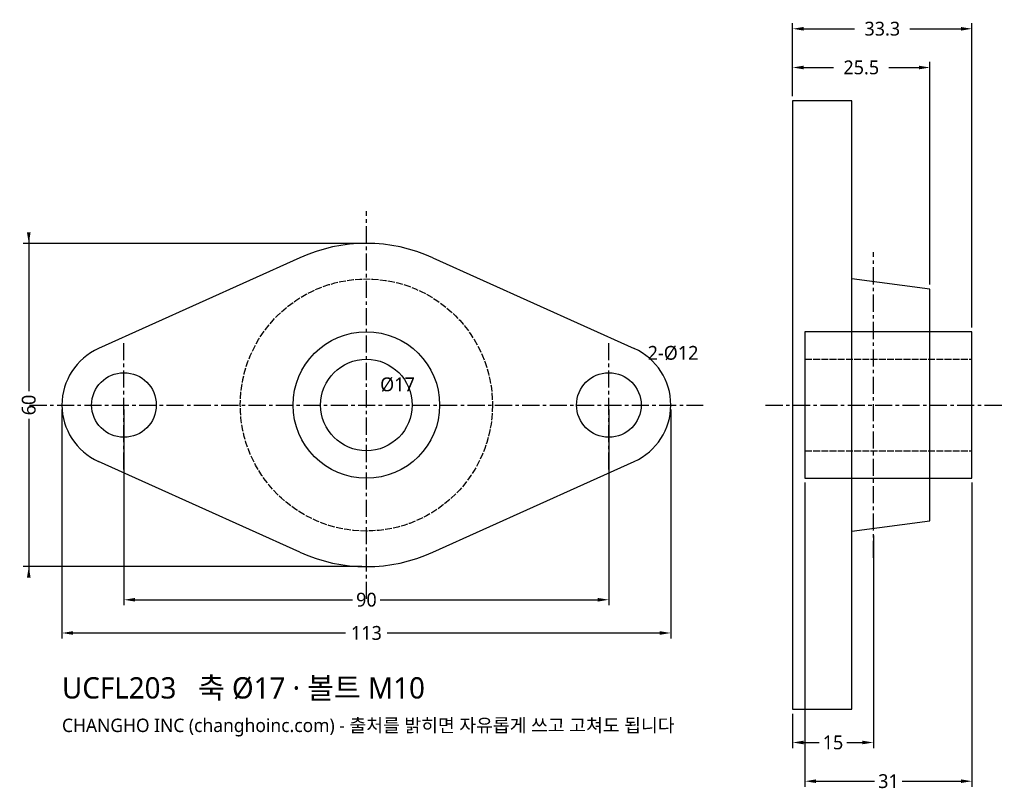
# Model space of a CAD drawing. Header units: millimetres. Extents: x -64 to 118, y -72 to 72.
import ezdxf

# ---------------------------------------------------------------- set-up
doc = ezdxf.new("R2010")
doc.units = ezdxf.units.MM
doc.linetypes.add('CENTER', pattern=[5.08, 3.175, -0.635, 0.635, -0.635])
doc.linetypes.add('DASHED', pattern=[1.524, 1.27, -0.254])
for name, color, linetype in [('문자', 7, 'CONTINUOUS'), ('숨은선', 3, 'DASHED'), ('외형선', 7, 'CONTINUOUS'), ('중심선', 1, 'CENTER'), ('치수', 4, 'CONTINUOUS')]:
    doc.layers.add(name, color=color, linetype=linetype)
doc.styles.add('CH_KOR', font='malgun.ttf')
doc.dimstyles.new('CH_DIM', dxfattribs={"dimtxt": 2.5, "dimasz": 2, "dimexe": 1, "dimexo": 0.8, "dimgap": 0.8, "dimtad": 1, "dimdec": 0, "dimtxsty": 'CH_KOR', "dimcen": 2.5, "dimclrd": 4, "dimclre": 4, "dimclrt": 4, "dimazin": 3, "dimtfac": 1, "dimtmove": 0, "dimatfit": 3})

# ---------------------------------------------------------------- blocks, each defined once
blk = doc.blocks.new('_CLOSEDFILLED')
at = {"color": 0, "linetype": 'BYBLOCK'}
blk.add_solid([(-1, 0.164), (0, 0), (-1, -0.164)], dxfattribs=at)
blk = doc.blocks.new('*D1')
at = {"color": 4}
for p, q in [((-56.5, -0.82), (-56.5, -43.35)), ((56.5, -0.82), (56.5, -43.35)), ((-54.45, -42.33), (-3.85, -42.33)), ((3.85, -42.33), (54.45, -42.33))]:
    blk.add_line(p, q, dxfattribs=at)
at = {"layer": 'Defpoints'}
for p in [(-56.5, 0), (56.5, 0), (-56.5, -42.33)]:
    blk.add_point(p, dxfattribs=at)
at = {"layer": '치수', "color": 4, "xscale": 2.0545454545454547, "yscale": 2.0545454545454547, "rotation": 180}
blk.add_blockref('_CLOSEDFILLED', (-56.5, -42.33), dxfattribs=at)
at = {"layer": '치수', "color": 4, "xscale": 2.0545454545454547, "yscale": 2.0545454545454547}
blk.add_blockref('_CLOSEDFILLED', (56.5, -42.33), dxfattribs=at)
at = {"layer": '치수', "color": 4, "insert": (0, -42.33), "char_height": 2.568, "attachment_point": 5, "style": 'CH_KOR'}
blk.add_mtext('113', dxfattribs=at)
blk = doc.blocks.new('*D2')
at = {"color": 4}
for p, q in [((-45, -0.82), (-45, -37.19)), ((45, -0.82), (45, -37.19)), ((-42.95, -36.16), (-2.57, -36.16)), ((2.57, -36.16), (42.95, -36.16))]:
    blk.add_line(p, q, dxfattribs=at)
at = {"layer": 'Defpoints'}
for p in [(-45, 0), (45, 0), (-45, -36.16)]:
    blk.add_point(p, dxfattribs=at)
at = {"layer": '치수', "color": 4, "xscale": 2.0545454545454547, "yscale": 2.0545454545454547, "rotation": 180}
blk.add_blockref('_CLOSEDFILLED', (-45, -36.16), dxfattribs=at)
at = {"layer": '치수', "color": 4, "xscale": 2.0545454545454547, "yscale": 2.0545454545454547}
blk.add_blockref('_CLOSEDFILLED', (45, -36.16), dxfattribs=at)
at = {"layer": '치수', "color": 4, "insert": (0, -36.16), "char_height": 2.568, "attachment_point": 5, "style": 'CH_KOR'}
blk.add_mtext('90', dxfattribs=at)
blk = doc.blocks.new('*D3')
at = {"color": 4}
for p, q in [((-62.66, 32.05), (-62.66, 2.57)), ((-0.82, 30), (-63.69, 30)), ((-62.66, -2.57), (-62.66, -32.05)), ((-0.82, -30), (-63.69, -30))]:
    blk.add_line(p, q, dxfattribs=at)
at = {"layer": 'Defpoints'}
for p in [(-62.66, 30), (0, 30), (0, -30)]:
    blk.add_point(p, dxfattribs=at)
at = {"layer": '치수', "color": 4, "xscale": 2.0545454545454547, "yscale": 2.0545454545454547}
for p, rotation in [((-62.66, 30), 270), ((-62.66, -30), 90)]:
    blk.add_blockref('_CLOSEDFILLED', p, dxfattribs=dict(at, rotation=rotation))
at = {"layer": '치수', "color": 4, "insert": (-62.66, 0), "char_height": 2.568, "attachment_point": 5, "rotation": 90, "style": 'CH_KOR'}
blk.add_mtext('60', dxfattribs=at)
blk = doc.blocks.new('*D4')
at = {"color": 4}
for p, q in [((79.1, 57.32), (79.1, 63.69)), ((81.15, 62.66), (86.71, 62.66)), ((96.99, 62.66), (102.55, 62.66)), ((104.6, 22.35), (104.6, 63.69))]:
    blk.add_line(p, q, dxfattribs=at)
at = {"layer": 'Defpoints'}
for p in [(79.1, 62.66), (79.1, 56.5), (104.6, 21.53)]:
    blk.add_point(p, dxfattribs=at)
at = {"layer": '치수', "color": 4, "xscale": 2.0545454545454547, "yscale": 2.0545454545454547, "rotation": 180}
blk.add_blockref('_CLOSEDFILLED', (79.1, 62.66), dxfattribs=at)
at = {"layer": '치수', "color": 4, "xscale": 2.0545454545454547, "yscale": 2.0545454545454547}
blk.add_blockref('_CLOSEDFILLED', (104.6, 62.66), dxfattribs=at)
at = {"layer": '치수', "color": 4, "insert": (91.85, 62.66), "char_height": 2.568, "attachment_point": 5, "style": 'CH_KOR'}
blk.add_mtext('25.5', dxfattribs=at)
blk = doc.blocks.new('*D5')
at = {"color": 4}
for p, q in [((79.1, 57.32), (79.1, 70.88)), ((81.15, 69.85), (90.61, 69.85)), ((100.89, 69.85), (110.35, 69.85)), ((112.4, 14.42), (112.4, 70.88))]:
    blk.add_line(p, q, dxfattribs=at)
at = {"layer": 'Defpoints'}
for p in [(79.1, 69.85), (79.1, 56.5), (112.4, 13.6)]:
    blk.add_point(p, dxfattribs=at)
at = {"layer": '치수', "color": 4, "xscale": 2.0545454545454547, "yscale": 2.0545454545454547, "rotation": 180}
blk.add_blockref('_CLOSEDFILLED', (79.1, 69.85), dxfattribs=at)
at = {"layer": '치수', "color": 4, "xscale": 2.0545454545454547, "yscale": 2.0545454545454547}
blk.add_blockref('_CLOSEDFILLED', (112.4, 69.85), dxfattribs=at)
at = {"layer": '치수', "color": 4, "insert": (95.75, 69.85), "char_height": 2.568, "attachment_point": 5, "style": 'CH_KOR'}
blk.add_mtext('33.3', dxfattribs=at)
blk = doc.blocks.new('*D6')
at = {"color": 4}
for p, q in [((94.1, -24.22), (94.1, -63.69)), ((79.1, -57.32), (79.1, -63.69)), ((81.15, -62.66), (84.03, -62.66)), ((89.17, -62.66), (92.05, -62.66))]:
    blk.add_line(p, q, dxfattribs=at)
at = {"layer": 'Defpoints'}
for p in [(94.1, -23.4), (79.1, -56.5), (79.1, -62.66)]:
    blk.add_point(p, dxfattribs=at)
at = {"layer": '치수', "color": 4, "xscale": 2.0545454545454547, "yscale": 2.0545454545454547, "rotation": 180}
blk.add_blockref('_CLOSEDFILLED', (79.1, -62.66), dxfattribs=at)
at = {"layer": '치수', "color": 4, "xscale": 2.0545454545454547, "yscale": 2.0545454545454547}
blk.add_blockref('_CLOSEDFILLED', (94.1, -62.66), dxfattribs=at)
at = {"layer": '치수', "color": 4, "insert": (86.6, -62.66), "char_height": 2.568, "attachment_point": 5, "style": 'CH_KOR'}
blk.add_mtext('15', dxfattribs=at)
blk = doc.blocks.new('*D7')
at = {"color": 4}
for p, q in [((81.4, -14.42), (81.4, -70.88)), ((112.4, -14.42), (112.4, -70.88)), ((83.45, -69.85), (94.33, -69.85)), ((99.47, -69.85), (110.35, -69.85))]:
    blk.add_line(p, q, dxfattribs=at)
at = {"layer": 'Defpoints'}
for p in [(81.4, -13.6), (112.4, -13.6), (81.4, -69.85)]:
    blk.add_point(p, dxfattribs=at)
at = {"layer": '치수', "color": 4, "xscale": 2.0545454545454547, "yscale": 2.0545454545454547, "rotation": 180}
blk.add_blockref('_CLOSEDFILLED', (81.4, -69.85), dxfattribs=at)
at = {"layer": '치수', "color": 4, "xscale": 2.0545454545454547, "yscale": 2.0545454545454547}
blk.add_blockref('_CLOSEDFILLED', (112.4, -69.85), dxfattribs=at)
at = {"layer": '치수', "color": 4, "insert": (96.9, -69.85), "char_height": 2.568, "attachment_point": 5, "style": 'CH_KOR'}
blk.add_mtext('31', dxfattribs=at)

msp = doc.modelspace()

# ---------------------------------------------------------------- linework, layer by layer
at = {"layer": '숨은선'}
for p, q in [((81.4, 8.5), (112.4, 8.5)), ((81.4, -8.5), (112.4, -8.5))]:
    msp.add_line(p, q, dxfattribs=at)
msp.add_circle((0, 0), 23.4, dxfattribs=at)
at = {"layer": '외형선'}
for p, q in [((-12.33, 27.35), (-49.73, 10.48)), ((12.33, 27.35), (49.73, 10.48)), ((-12.33, -27.35), (-49.73, -10.48)), ((12.33, -27.35), (49.73, -10.48))]:
    msp.add_line(p, q, dxfattribs=at)
for points in [[(79.1, -56.5), (90.1, -56.5), (90.1, 56.5), (79.1, 56.5)], [(81.4, -13.6), (112.4, -13.6), (112.4, 13.6), (81.4, 13.6)]]:
    msp.add_lwpolyline(points, close=True, dxfattribs=at)
msp.add_lwpolyline([(90.1, -23.4), (104.6, -21.53), (104.6, 21.53), (90.1, 23.4)], dxfattribs=at)
for centre, radius in [((0, 0), 13.6), ((0, 0), 8.5), ((-45, 0), 6), ((45, 0), 6)]:
    msp.add_circle(centre, radius, dxfattribs=at)
for centre, radius, start, end in [((0, 0), 30, 65.7253, 114.2747), ((-45, 0), 11.5, 114.2747, 245.7253), ((45, 0), 11.5, -65.7253, 65.7253), ((0, 0), 30, 245.7253, 294.2747)]:
    msp.add_arc(centre, radius, start, end, dxfattribs=at)
at = {"layer": '중심선'}
for p, q in [((0, -36), (0, 36)), ((94.1, -28.4), (94.1, 28.4)), ((-45, -12), (-45, 12)), ((45, -12), (45, 12)), ((-62.5, 0), (62.5, 0)), ((74.1, 0), (118.4, 0))]:
    msp.add_line(p, q, dxfattribs=at)

# ---------------------------------------------------------------- texts
at = {"layer": '문자', "style": 'CH_KOR'}
for s, height, p in [('UCFL203   축 Ø17 · 볼트 M10', 3.955, (-56.5, -54.5)), ('CHANGHO INC (changhoinc.com) - 출처를 밝히면 자유롭게 쓰고 고쳐도 됩니다', 2.486, (-56.5, -60.72))]:
    msp.add_text(s, height=height, dxfattribs=at).set_placement(p)
at = {"layer": '치수', "style": 'CH_KOR'}
for s, p in [('2-Ø12', (52.2, 8.4)), ('Ø17', (2.55, 2.55))]:
    msp.add_text(s, height=2.568, dxfattribs=at).set_placement(p)

# ---------------------------------------------------------------- dimensions: what is measured, and where the dimension line sits
at = {"layer": '치수'}
for base, p1, p2, text, picture, middle in [((79.1, 69.85), (79.1, 56.5), (112.4, 13.6), '33.3', '*D5', (95.75, 69.85)), ((81.4, -69.85), (81.4, -13.6), (112.4, -13.6), '31', '*D7', (96.9, -69.85))]:
    dim = msp.add_linear_dim(base=base, p1=p1, p2=p2, text=text, dimstyle='CH_DIM', override={"dimscale": 1.027273, "dimdec": 1, "dimzin": 8, "dimdsep": 46}, dxfattribs=at)
    dim.commit()
    dim.dimension.update_dxf_attribs({"geometry": picture, "text_midpoint": middle})
for base, p1, p2, picture, middle in [((79.1, 62.66), (79.1, 56.5), (104.6, 21.53), '*D4', (91.85, 62.66)), ((-56.5, -42.33), (-56.5, 0), (56.5, 0), '*D1', (0, -42.33)), ((-45, -36.16), (-45, 0), (45, 0), '*D2', (0, -36.16)), ((79.1, -62.66), (79.1, -56.5), (94.1, -23.4), '*D6', (86.6, -62.66))]:
    dim = msp.add_linear_dim(base=base, p1=p1, p2=p2, dimstyle='CH_DIM', override={"dimscale": 1.027273, "dimdec": 1, "dimzin": 8, "dimdsep": 46}, dxfattribs=at)
    dim.commit()
    dim.dimension.update_dxf_attribs({"geometry": picture, "text_midpoint": middle})
dim = msp.add_linear_dim(base=(-62.66, 30), p1=(0, 30), p2=(0, -30), angle=90, dimstyle='CH_DIM', override={"dimscale": 1.027273, "dimdec": 1, "dimzin": 8, "dimdsep": 46}, dxfattribs=at)
dim.commit()
dim.dimension.update_dxf_attribs({"geometry": '*D3', "text_midpoint": (-62.66, 0)})

doc.saveas('drawing.dxf')
